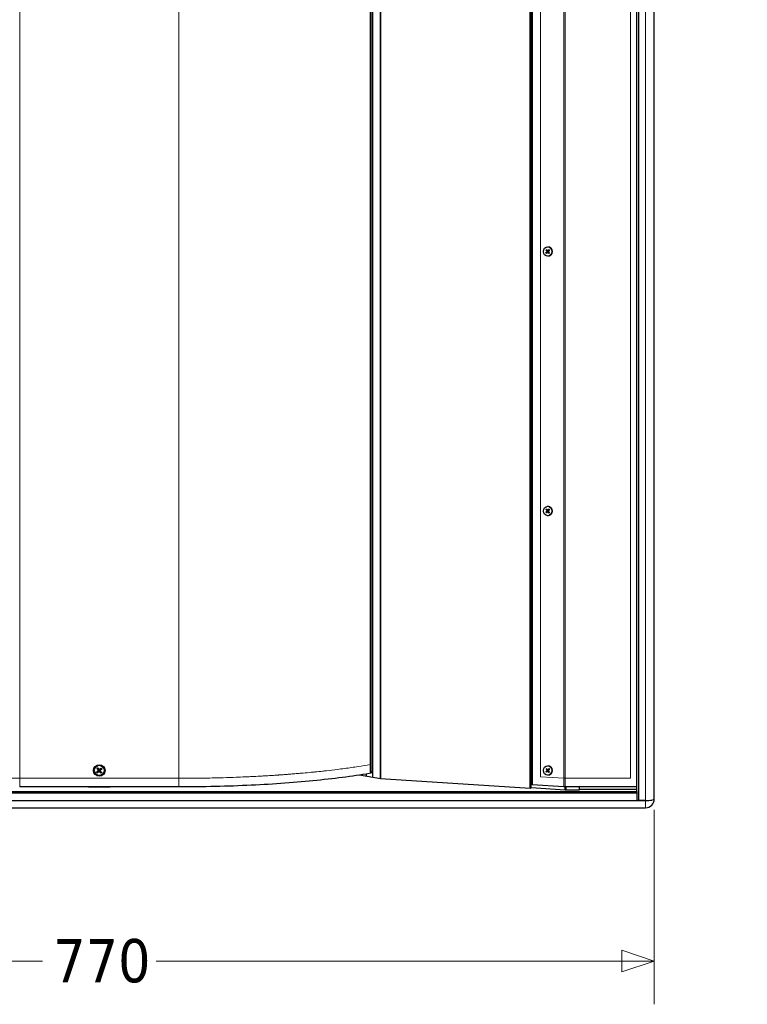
# Model space of a CAD drawing. Header units: millimetres. Extents: x 90 to 4365, y 90 to 3088.
# Tile 23 of 40: x 1615 to 2120, y 1607 to 2291. Entities that reach past the tile are written whole.
import ezdxf

# ---------------------------------------------------------------- set-up
doc = ezdxf.new("R2010")
doc.units = ezdxf.units.MM
doc.header["$LTSCALE"] = 15
doc.layers.add('Quota (ISO)', color=7, linetype='Continuous', lineweight=15, true_color=0x008000)
doc.layers.add('Visibile sottile (ISO)', color=9, linetype='Continuous', lineweight=18, true_color=0x808080)
doc.layers.add('Visibile (ISO)', color=7, linetype='Continuous', lineweight=25)
doc.styles.add('Testo nota (ISO)', font='tahoma.ttf')
doc.dimstyles.new('Default (ISO)', dxfattribs={"dimscale": 15, "dimtxt": 2, "dimasz": 1.5, "dimexe": 2, "dimexo": 0.5, "dimgap": 0.5, "dimtad": 1, "dimtoh": 1, "dimrnd": 1e-08, "dimtxsty": 'Testo nota (ISO)', "dimblk": 'Filled-1', "dimcen": 0.09, "dimdle": 10, "dimclrd": 256, "dimclre": 256, "dimclrt": 256, "dimazin": 2, "dimtfac": 0.75, "dimtmove": 0, "dimatfit": 3, "dimfxl": 0, "dimtolj": 1, "dimtzin": 0, "dimlwd": -1, "dimlwe": -1, "dimarcsym": 0})

# ---------------------------------------------------------------- blocks, each defined once
blk = doc.blocks.new('Filled-1')
at = {"color": 0}
for p, q in [((0, 0), (-1, 0.333)), ((-1, 0.333), (-1, -0.333)), ((-1, 0), (0, 0)), ((-1, -0.333), (0, 0))]:
    blk.add_line(p, q, dxfattribs=at)
at = {"color": 0, "flags": 128}
blk.add_lwpolyline([(-1, -0.333), (0, 0), (-1, 0.333), (-1, -0.333)], dxfattribs=at)
at = {"color": 0}
blk.add_solid([(-1, -0.333), (0, 0), (-1, 0.333), (-1, -0.333)], dxfattribs=at)
blk = doc.blocks.new('*D15')
at = {"layer": 'Defpoints', "color": 0, "transparency": 16777216}
for p in [(2970.22, 2695.52), (3223.24, 2391.64), (271.97, 2219.75), (2970.22, 1743.97)]:
    blk.add_point(p, dxfattribs=at)
at = {"layer": 'Quota (ISO)', "transparency": 16777216}
for p, q in [((2977.6, 2696.82), (3212.87, 2738.31)), ((2977.6, 1742.67), (3212.87, 1701.19))]:
    blk.add_line(p, q, dxfattribs=at)
blk.add_arc((271.97, 2219.75), 2956.27, 350.43608, 9.56392, dxfattribs=at)
at = {"layer": 'Quota (ISO)', "transparency": 16777216, "xscale": 22.5, "yscale": 22.5, "zscale": 22.5}
for p, rotation in [((3183.32, 2733.1), 99.78196200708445), ((3183.32, 1706.4), 260.2180379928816)]:
    blk.add_blockref('Filled-1', p, dxfattribs=dict(at, rotation=rotation))
at = {"layer": 'Quota (ISO)', "transparency": 16777216, "insert": (3204.91, 2173.84), "char_height": 30, "attachment_point": 4, "rotation": 89.69154, "style": 'Testo nota (ISO)'}
blk.add_mtext('\\A1;20°', dxfattribs=at)
blk = doc.blocks.new('*D21')
at = {"layer": 'Defpoints', "color": 0, "transparency": 16777216}
for p in [(1285.19, 1749.9), (2055.19, 1749.9), (2055.19, 1637.49)]:
    blk.add_point(p, dxfattribs=at)
at = {"layer": 'Quota (ISO)', "transparency": 16777216}
for p, q in [((1285.19, 1742.4), (1285.19, 1607.49)), ((2055.19, 1742.4), (2055.19, 1607.49)), ((1307.69, 1637.49), (1630.74, 1637.49)), ((2032.69, 1637.49), (1709.65, 1637.49))]:
    blk.add_line(p, q, dxfattribs=at)
at = {"layer": 'Quota (ISO)', "transparency": 16777216, "xscale": 22.5, "yscale": 22.5, "zscale": 22.5, "rotation": 180}
blk.add_blockref('Filled-1', (1285.19, 1637.49), dxfattribs=at)
at = {"layer": 'Quota (ISO)', "transparency": 16777216, "xscale": 22.5, "yscale": 22.5, "zscale": 22.5}
blk.add_blockref('Filled-1', (2055.19, 1637.49), dxfattribs=at)
at = {"layer": 'Quota (ISO)', "transparency": 16777216, "insert": (1638.24, 1637.49), "char_height": 30, "attachment_point": 4, "style": 'Testo nota (ISO)'}
blk.add_mtext('\\A1;770', dxfattribs=at)

msp = doc.modelspace()

# ---------------------------------------------------------------- linework, layer by layer
at = {"layer": 'Visibile (ISO)'}
for p, q in [((2044.195, 2690.655), (2044.195, 1748.841)), ((2055.195, 1749.898), (2055.195, 2689.597)), ((1969.129, 1757.336), (1969.129, 2682.16)), ((1969.813, 1757.668), (1969.813, 2681.828)), ((1970.538, 2679.787), (1970.538, 1759.709)), ((2043.195, 1755.109), (2043.195, 2684.387)), ((1859.658, 2674.513), (1859.658, 1764.983)), ((1865.195, 2675.489), (1865.195, 1764.007)), ((1865.195, 1764.007), (1865.195, 2675.489)), ((1858.024, 2670.748), (1858.024, 1768.748)), ((1981.326, 2132.998), (1981.374, 2132.998)), ((1980.024, 2128.984), (1980.841, 2129.653)), ((1980.133, 2130.692), (1980.857, 2129.912)), ((1980.439, 2128.479), (1981.172, 2129.249)), ((1980.608, 2131.133), (1981.236, 2130.264)), ((1981.278, 2129.299), (1981.449, 2129.308)), ((1981.326, 2126.498), (1981.374, 2126.498)), ((1981.358, 2130.197), (1981.528, 2130.188)), ((1982.044, 2128.363), (1981.415, 2129.232)), ((1982.213, 2131.017), (1981.48, 2130.247)), ((1982.518, 2128.804), (1981.794, 2129.584)), ((1982.627, 2130.512), (1981.811, 2129.843)), ((1980.024, 1948.984), (1980.841, 1949.653)), ((1980.133, 1950.692), (1980.857, 1949.912)), ((1980.439, 1948.479), (1981.172, 1949.249)), ((1980.608, 1951.133), (1981.236, 1950.264)), ((1981.278, 1949.299), (1981.449, 1949.308)), ((1981.326, 1952.998), (1981.374, 1952.998)), ((1981.358, 1950.197), (1981.528, 1950.188)), ((1982.044, 1948.363), (1981.415, 1949.232)), ((1982.213, 1951.017), (1981.48, 1950.247)), ((1982.518, 1948.804), (1981.794, 1949.584)), ((1982.627, 1950.512), (1981.811, 1949.843)), ((1981.326, 1946.498), (1981.374, 1946.498)), ((1668.664, 1770.992), (1669.138, 1770.612)), ((1669.525, 1770.938), (1669.232, 1771.469)), ((1671.438, 1771.278), (1671.059, 1770.805)), ((1671.384, 1770.418), (1671.916, 1770.711)), ((1980.024, 1768.984), (1980.841, 1769.653)), ((1980.133, 1770.692), (1980.857, 1769.912)), ((1980.608, 1771.133), (1981.236, 1770.264)), ((1981.326, 1772.998), (1981.374, 1772.998)), ((1981.358, 1770.197), (1981.528, 1770.188)), ((1982.213, 1771.017), (1981.48, 1770.247)), ((1982.518, 1768.804), (1981.794, 1769.584)), ((1982.627, 1770.512), (1981.811, 1769.843)), ((1669.005, 1769.078), (1668.474, 1768.785)), ((1668.951, 1768.218), (1669.331, 1768.691)), ((1670.865, 1768.558), (1671.158, 1768.027)), ((1671.725, 1768.504), (1671.252, 1768.884)), ((1865.195, 1764.007), (1850.765, 1766.551)), ((1855.415, 1767.289), (1855.415, 1765.731)), ((1858.024, 1768.748), (1859.304, 1768.748)), ((1859.658, 1768.748), (1859.304, 1768.748)), ((1969.129, 1757.336), (1865.195, 1764.007)), ((1980.439, 1768.479), (1981.172, 1769.249)), ((1981.278, 1769.299), (1981.449, 1769.308)), ((1981.326, 1766.498), (1981.374, 1766.498)), ((1982.044, 1768.363), (1981.415, 1769.232)), ((1725.385, 1758.286), (1615.005, 1758.286)), ((1662.695, 1758.286), (1662.695, 1758.038)), ((1677.695, 1758.038), (1662.695, 1758.038)), ((1677.695, 1758.038), (1677.695, 1758.286)), ((1969.813, 1757.668), (1969.129, 1757.336)), ((1993.305, 1756.16), (1969.813, 1757.668)), ((1992.455, 1758.302), (1970.538, 1759.709)), ((1993.305, 1756.16), (1993.305, 1758.287)), ((2003.195, 1756.16), (1993.305, 1756.16)), ((2043.195, 1758.286), (1993.481, 1758.286)), ((1994.195, 1756.16), (1994.195, 1758.286)), ((1994.195, 1756.16), (1994.195, 1758.286)), ((2003.195, 1758.286), (2003.195, 1756.344)), ((2043.195, 1756.432), (2003.195, 1756.432)), ((2003.195, 1756.344), (2003.195, 1756.16)), ((1297.195, 1755.107), (2043.195, 1755.107)), ((2043.195, 1753.933), (1297.195, 1753.933)), ((2043.195, 1755.107), (2043.195, 1755.109)), ((2043.195, 1755.107), (2043.195, 1753.933)), ((2043.195, 1753.933), (2043.195, 1748.841)), ((2044.195, 1748.841), (2043.195, 1749.017)), ((2055.195, 1749.882), (2055.195, 1749.898)), ((1291.195, 1743.882), (2049.195, 1743.882)), ((1297.195, 1748.841), (2043.195, 1748.841)), ((2043.195, 1748.841), (2049.195, 1748.841)), ((2049.195, 1748.841), (2044.195, 1748.841))]:
    msp.add_line(p, q, dxfattribs=at)
msp.add_circle((1670.195, 1769.748), 4, dxfattribs=at)
for centre, radius, start, end in [((1670.195, 1769.748), 1.365, 119.394552, 140.735582), ((1670.195, 1769.748), 1.365, 29.394552, 50.735582), ((1670.195, 1769.748), 1.365, 209.394552, 230.735582), ((1670.195, 1769.748), 1.365, 299.394552, 320.735582), ((2049.195, 1749.882), 6, 270, 0)]:
    msp.add_arc(centre, radius, start, end, dxfattribs=at)
for centre in [(1981.326, 2129.748), (1981.326, 1949.748), (1981.326, 1769.748)]:
    msp.add_ellipse(centre, major_axis=(0, 3.25), ratio=0.9396926, dxfattribs=at)
for centre, major_axis, ratio, start_param, end_param in [((1981.374, 2129.748), (0, 3.25), 0.9396926, 3.1415927, 6.2831853), ((1980.741, 2129.79), (0, 0.174), 0.9396926, 3.7977836, 5.4916388), ((1981.286, 2129.126), (0, 0.174), 0.9396926, 5.3685799, 7.0624352), ((1981.365, 2130.37), (0, -0.174), 0.9396926, 5.3685799, 7.0624352), ((1981.91, 2129.706), (0, -0.174), 0.9396926, 3.7977836, 5.4916388), ((1980.741, 1949.79), (0, 0.174), 0.9396926, 3.7977836, 5.4916388), ((1981.286, 1949.126), (0, 0.174), 0.9396926, 5.3685799, 7.0624352), ((1981.365, 1950.37), (0, -0.174), 0.9396926, 5.3685799, 7.0624352), ((1981.374, 1949.748), (0, 3.25), 0.9396926, 3.1415927, 6.2831853), ((1981.91, 1949.706), (0, -0.174), 0.9396926, 3.7977836, 5.4916388), ((1670.317, 1769.597), (-5.052, -4.086), 0.0871557, 4.8162143, 5.0495397), ((1670.341, 1769.875), (4.276, -4.891), 0.0871557, 4.3752382, 4.6085636), ((1670.044, 1769.626), (-4.086, 5.052), 0.0871557, 4.8162143, 5.0495397), ((1670.322, 1769.602), (-4.891, -4.276), 0.0871557, 4.3752382, 4.6085636), ((1670.049, 1769.62), (-4.276, 4.891), 0.0871557, 4.3752382, 4.6085636), ((1670.073, 1769.899), (5.052, 4.086), 0.0871557, 4.8162143, 5.0495397), ((1980.741, 1769.79), (0, 0.174), 0.9396926, 3.7977836, 5.4916388), ((1981.365, 1770.37), (0, -0.174), 0.9396926, 5.3685799, 7.0624352), ((1981.374, 1769.748), (0, 3.25), 0.9396926, 3.1415927, 6.2831853), ((1981.91, 1769.706), (0, -0.174), 0.9396926, 3.7977836, 5.4916388), ((1670.067, 1769.894), (4.891, 4.276), 0.0871557, 4.3752382, 4.6085636), ((1670.345, 1769.87), (4.086, -5.052), 0.0871557, 4.8162143, 5.0495397), ((1981.286, 1769.126), (0, 0.174), 0.9396926, 5.3685799, 7.0624352), ((2049.195, 1749.898), (-6, 0), 0.176327, 1.5707963, 3.1415927), ((2049.195, 1749.882), (6, 0), 0.1736482, 4.712389, 6.2831853)]:
    msp.add_ellipse(centre, major_axis=major_axis, ratio=ratio, start_param=start_param, end_param=end_param, dxfattribs=at)
for points, knots in [([(1980.024, 2128.984), (1980.037, 2128.994), (1980.053, 2129.006), (1980.08, 2129.024), (1980.096, 2129.034), (1980.119, 2129.047), (1980.13, 2129.052), (1980.139, 2129.056)], [0.019671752, 0.019671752, 0.019671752, 0.019671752, 0.024635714, 0.024635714, 0.029566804, 0.029566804, 0.033541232, 0.033541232, 0.033541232, 0.033541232]), ([(1980.238, 2130.608), (1980.229, 2130.612), (1980.219, 2130.619), (1980.198, 2130.633), (1980.183, 2130.645), (1980.158, 2130.666), (1980.144, 2130.68), (1980.133, 2130.692)], [0.045109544, 0.045109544, 0.045109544, 0.045109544, 0.049083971, 0.049083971, 0.054015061, 0.054015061, 0.058979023, 0.058979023, 0.058979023, 0.058979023]), ([(1982.044, 2128.363), (1982.034, 2128.376), (1982.025, 2128.392), (1982.012, 2128.416), (1982.006, 2128.429), (1982.001, 2128.446), (1982.001, 2128.453), (1982.001, 2128.459)], [0.019671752, 0.019671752, 0.019671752, 0.019671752, 0.024635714, 0.024635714, 0.029566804, 0.029566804, 0.033541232, 0.033541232, 0.033541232, 0.033541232]), ([(1982.159, 2130.932), (1982.159, 2130.937), (1982.16, 2130.943), (1982.167, 2130.958), (1982.174, 2130.97), (1982.19, 2130.992), (1982.202, 2131.005), (1982.213, 2131.017)], [0.045109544, 0.045109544, 0.045109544, 0.045109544, 0.049083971, 0.049083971, 0.054015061, 0.054015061, 0.058979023, 0.058979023, 0.058979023, 0.058979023]), ([(1980.024, 1948.984), (1980.037, 1948.994), (1980.053, 1949.006), (1980.08, 1949.024), (1980.096, 1949.034), (1980.119, 1949.047), (1980.13, 1949.052), (1980.139, 1949.056)], [0.019671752, 0.019671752, 0.019671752, 0.019671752, 0.024635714, 0.024635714, 0.029566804, 0.029566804, 0.033541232, 0.033541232, 0.033541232, 0.033541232]), ([(1980.238, 1950.608), (1980.229, 1950.612), (1980.219, 1950.619), (1980.198, 1950.633), (1980.183, 1950.645), (1980.158, 1950.666), (1980.144, 1950.68), (1980.133, 1950.692)], [0.045109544, 0.045109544, 0.045109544, 0.045109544, 0.049083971, 0.049083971, 0.054015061, 0.054015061, 0.058979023, 0.058979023, 0.058979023, 0.058979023]), ([(1982.044, 1948.363), (1982.034, 1948.376), (1982.025, 1948.392), (1982.012, 1948.416), (1982.006, 1948.429), (1982.001, 1948.446), (1982.001, 1948.453), (1982.001, 1948.459)], [0.019671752, 0.019671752, 0.019671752, 0.019671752, 0.024635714, 0.024635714, 0.029566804, 0.029566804, 0.033541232, 0.033541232, 0.033541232, 0.033541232]), ([(1982.159, 1950.932), (1982.159, 1950.937), (1982.16, 1950.943), (1982.167, 1950.958), (1982.174, 1950.97), (1982.19, 1950.992), (1982.202, 1951.005), (1982.213, 1951.017)], [0.045109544, 0.045109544, 0.045109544, 0.045109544, 0.049083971, 0.049083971, 0.054015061, 0.054015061, 0.058979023, 0.058979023, 0.058979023, 0.058979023]), ([(1668.664, 1770.992), (1668.658, 1770.997), (1668.65, 1771.004), (1668.631, 1771.022), (1668.616, 1771.037), (1668.59, 1771.065), (1668.574, 1771.083), (1668.548, 1771.112), (1668.535, 1771.128), (1668.524, 1771.142)], [0.056834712, 0.056834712, 0.056834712, 0.056834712, 0.061827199, 0.061827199, 0.067997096, 0.067997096, 0.074241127, 0.074241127, 0.079631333, 0.079631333, 0.079631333, 0.079631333]), ([(1669.108, 1771.633), (1669.12, 1771.62), (1669.133, 1771.604), (1669.157, 1771.574), (1669.172, 1771.554), (1669.195, 1771.524), (1669.207, 1771.507), (1669.222, 1771.485), (1669.228, 1771.476), (1669.232, 1771.469)], [0.019494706, 0.019494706, 0.019494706, 0.019494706, 0.024884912, 0.024884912, 0.031128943, 0.031128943, 0.037298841, 0.037298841, 0.042291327, 0.042291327, 0.042291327, 0.042291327]), ([(1669.473, 1770.012), (1669.496, 1769.985), (1669.515, 1769.953), (1669.538, 1769.882), (1669.543, 1769.845), (1669.538, 1769.775), (1669.529, 1769.738), (1669.496, 1769.672), (1669.473, 1769.642), (1669.444, 1769.616), (1669.442, 1769.614), (1669.439, 1769.612)], [0, 0, 0, 0, 0.010484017, 0.010484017, 0.020968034, 0.020968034, 0.031445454, 0.031445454, 0.041922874, 0.041922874, 0.042989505, 0.042989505, 0.042989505, 0.042989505]), ([(1669.604, 1770.126), (1669.638, 1770.09), (1669.666, 1770.048), (1669.7, 1769.974), (1669.712, 1769.939), (1669.726, 1769.864), (1669.728, 1769.825), (1669.721, 1769.752), (1669.713, 1769.714), (1669.687, 1769.643), (1669.669, 1769.61), (1669.623, 1769.543), (1669.587, 1769.506), (1669.548, 1769.477)], [0.19663868, 0.19663868, 0.19663868, 0.19663868, 0.212003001, 0.212003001, 0.222939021, 0.222939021, 0.23387504, 0.23387504, 0.24481106, 0.24481106, 0.255747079, 0.255747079, 0.2711114, 0.2711114, 0.2711114, 0.2711114]), ([(1670.573, 1770.339), (1670.537, 1770.305), (1670.495, 1770.276), (1670.421, 1770.242), (1670.385, 1770.23), (1670.311, 1770.217), (1670.272, 1770.215), (1670.199, 1770.221), (1670.161, 1770.23), (1670.089, 1770.256), (1670.056, 1770.274), (1669.99, 1770.32), (1669.953, 1770.355), (1669.924, 1770.395)], [0.19663868, 0.19663868, 0.19663868, 0.19663868, 0.212003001, 0.212003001, 0.222939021, 0.222939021, 0.23387504, 0.23387504, 0.24481106, 0.24481106, 0.255747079, 0.255747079, 0.2711114, 0.2711114, 0.2711114, 0.2711114]), ([(1670.458, 1770.469), (1670.432, 1770.447), (1670.399, 1770.428), (1670.329, 1770.404), (1670.291, 1770.4), (1670.222, 1770.405), (1670.185, 1770.414), (1670.118, 1770.447), (1670.089, 1770.47), (1670.063, 1770.498), (1670.061, 1770.501), (1670.059, 1770.504)], [0, 0, 0, 0, 0.010484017, 0.010484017, 0.020968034, 0.020968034, 0.031445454, 0.031445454, 0.041922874, 0.041922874, 0.042989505, 0.042989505, 0.042989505, 0.042989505]), ([(1670.786, 1769.37), (1670.752, 1769.406), (1670.723, 1769.448), (1670.689, 1769.522), (1670.677, 1769.557), (1670.664, 1769.632), (1670.662, 1769.671), (1670.668, 1769.744), (1670.676, 1769.782), (1670.703, 1769.853), (1670.721, 1769.886), (1670.767, 1769.953), (1670.802, 1769.99), (1670.842, 1770.019)], [0.19663868, 0.19663868, 0.19663868, 0.19663868, 0.212003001, 0.212003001, 0.222939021, 0.222939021, 0.23387504, 0.23387504, 0.24481106, 0.24481106, 0.255747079, 0.255747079, 0.2711114, 0.2711114, 0.2711114, 0.2711114]), ([(1670.916, 1769.484), (1670.893, 1769.511), (1670.874, 1769.543), (1670.851, 1769.614), (1670.847, 1769.651), (1670.851, 1769.721), (1670.861, 1769.758), (1670.893, 1769.824), (1670.917, 1769.854), (1670.945, 1769.88), (1670.948, 1769.882), (1670.951, 1769.884)], [0, 0, 0, 0, 0.010484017, 0.010484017, 0.020968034, 0.020968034, 0.031445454, 0.031445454, 0.041922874, 0.041922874, 0.042989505, 0.042989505, 0.042989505, 0.042989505]), ([(1671.438, 1771.278), (1671.443, 1771.284), (1671.451, 1771.293), (1671.469, 1771.312), (1671.484, 1771.326), (1671.512, 1771.352), (1671.53, 1771.369), (1671.559, 1771.394), (1671.575, 1771.408), (1671.588, 1771.419)], [0.056834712, 0.056834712, 0.056834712, 0.056834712, 0.061827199, 0.061827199, 0.067997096, 0.067997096, 0.074241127, 0.074241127, 0.079631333, 0.079631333, 0.079631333, 0.079631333]), ([(1672.08, 1770.835), (1672.067, 1770.823), (1672.051, 1770.81), (1672.02, 1770.785), (1672.001, 1770.77), (1671.971, 1770.747), (1671.954, 1770.735), (1671.932, 1770.721), (1671.922, 1770.715), (1671.916, 1770.711)], [0.019494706, 0.019494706, 0.019494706, 0.019494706, 0.024884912, 0.024884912, 0.031128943, 0.031128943, 0.037298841, 0.037298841, 0.042291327, 0.042291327, 0.042291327, 0.042291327]), ([(1980.238, 1770.608), (1980.229, 1770.612), (1980.219, 1770.619), (1980.198, 1770.633), (1980.183, 1770.645), (1980.158, 1770.666), (1980.144, 1770.68), (1980.133, 1770.692)], [0.045109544, 0.045109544, 0.045109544, 0.045109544, 0.049083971, 0.049083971, 0.054015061, 0.054015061, 0.058979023, 0.058979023, 0.058979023, 0.058979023]), ([(1982.159, 1770.932), (1982.159, 1770.937), (1982.16, 1770.943), (1982.167, 1770.958), (1982.174, 1770.97), (1982.19, 1770.992), (1982.202, 1771.005), (1982.213, 1771.017)], [0.045109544, 0.045109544, 0.045109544, 0.045109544, 0.049083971, 0.049083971, 0.054015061, 0.054015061, 0.058979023, 0.058979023, 0.058979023, 0.058979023]), ([(1668.309, 1768.661), (1668.323, 1768.673), (1668.339, 1768.686), (1668.369, 1768.71), (1668.388, 1768.726), (1668.419, 1768.749), (1668.436, 1768.76), (1668.457, 1768.775), (1668.467, 1768.781), (1668.474, 1768.785)], [0.019494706, 0.019494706, 0.019494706, 0.019494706, 0.024884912, 0.024884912, 0.031128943, 0.031128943, 0.037298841, 0.037298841, 0.042291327, 0.042291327, 0.042291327, 0.042291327]), ([(1668.951, 1768.218), (1668.946, 1768.212), (1668.939, 1768.203), (1668.92, 1768.184), (1668.906, 1768.17), (1668.878, 1768.143), (1668.86, 1768.127), (1668.83, 1768.102), (1668.815, 1768.088), (1668.801, 1768.077)], [0.056834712, 0.056834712, 0.056834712, 0.056834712, 0.061827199, 0.061827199, 0.067997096, 0.067997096, 0.074241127, 0.074241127, 0.079631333, 0.079631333, 0.079631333, 0.079631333]), ([(1669.817, 1769.157), (1669.852, 1769.191), (1669.895, 1769.22), (1669.968, 1769.254), (1670.004, 1769.265), (1670.079, 1769.279), (1670.118, 1769.281), (1670.19, 1769.275), (1670.229, 1769.266), (1670.3, 1769.24), (1670.333, 1769.222), (1670.4, 1769.176), (1670.436, 1769.141), (1670.466, 1769.101)], [0.19663868, 0.19663868, 0.19663868, 0.19663868, 0.212003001, 0.212003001, 0.222939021, 0.222939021, 0.23387504, 0.23387504, 0.24481106, 0.24481106, 0.255747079, 0.255747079, 0.2711114, 0.2711114, 0.2711114, 0.2711114]), ([(1669.931, 1769.027), (1669.957, 1769.049), (1669.99, 1769.068), (1670.06, 1769.092), (1670.098, 1769.096), (1670.168, 1769.091), (1670.204, 1769.082), (1670.271, 1769.049), (1670.301, 1769.026), (1670.326, 1768.998), (1670.329, 1768.995), (1670.331, 1768.992)], [0, 0, 0, 0, 0.010484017, 0.010484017, 0.020968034, 0.020968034, 0.031445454, 0.031445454, 0.041922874, 0.041922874, 0.042989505, 0.042989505, 0.042989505, 0.042989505]), ([(1671.281, 1767.863), (1671.27, 1767.876), (1671.257, 1767.892), (1671.232, 1767.922), (1671.217, 1767.941), (1671.194, 1767.972), (1671.182, 1767.989), (1671.167, 1768.011), (1671.161, 1768.02), (1671.158, 1768.027)], [0.019494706, 0.019494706, 0.019494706, 0.019494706, 0.024884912, 0.024884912, 0.031128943, 0.031128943, 0.037298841, 0.037298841, 0.042291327, 0.042291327, 0.042291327, 0.042291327]), ([(1671.725, 1768.504), (1671.731, 1768.499), (1671.74, 1768.492), (1671.759, 1768.474), (1671.773, 1768.459), (1671.799, 1768.431), (1671.816, 1768.413), (1671.841, 1768.384), (1671.855, 1768.368), (1671.866, 1768.354)], [0.056834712, 0.056834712, 0.056834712, 0.056834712, 0.061827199, 0.061827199, 0.067997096, 0.067997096, 0.074241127, 0.074241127, 0.079631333, 0.079631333, 0.079631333, 0.079631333]), ([(1859.658, 1768.008), (1848.125, 1765.993), (1835.164, 1764.247), (1821.099, 1762.812), (1806.904, 1761.364), (1791.521, 1760.232), (1775.637, 1759.47), (1759.309, 1758.687), (1742.41, 1758.286), (1725.385, 1758.286)], [0.010945, 0.010945, 0.010945, 0.010945, 4.9170781, 4.9170781, 4.9170781, 9.8681929, 9.8681929, 9.8681929, 14.9574387, 14.9574387, 14.9574387, 14.9574387]), ([(1980.024, 1768.984), (1980.037, 1768.994), (1980.053, 1769.006), (1980.08, 1769.024), (1980.096, 1769.034), (1980.119, 1769.047), (1980.13, 1769.052), (1980.139, 1769.056)], [0.019671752, 0.019671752, 0.019671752, 0.019671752, 0.024635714, 0.024635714, 0.029566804, 0.029566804, 0.033541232, 0.033541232, 0.033541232, 0.033541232]), ([(1982.044, 1768.363), (1982.034, 1768.376), (1982.025, 1768.392), (1982.012, 1768.416), (1982.006, 1768.429), (1982.001, 1768.446), (1982.001, 1768.453), (1982.001, 1768.459)], [0.019671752, 0.019671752, 0.019671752, 0.019671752, 0.024635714, 0.024635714, 0.029566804, 0.029566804, 0.033541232, 0.033541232, 0.033541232, 0.033541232])]:
    msp.add_open_spline(points, degree=3, knots=knots, dxfattribs=at)
for points, weights in [([(1980.449, 2129.181), (1980.307, 2129.123), (1980.139, 2129.056)], [1.01272392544, 1.01090375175, 1.00269803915]), ([(1980.238, 2130.608), (1980.396, 2130.528), (1980.531, 2130.46)], [1.00269803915, 1.01090375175, 1.01272392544]), ([(1982.03, 2128.633), (1982.017, 2128.553), (1982.001, 2128.459)], [1.01272392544, 1.01090375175, 1.00269803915]), ([(1982.159, 2130.932), (1982.163, 2130.848), (1982.166, 2130.776)], [1.00269803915, 1.01090375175, 1.01272392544]), ([(1980.449, 1949.181), (1980.307, 1949.123), (1980.139, 1949.056)], [1.01272392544, 1.01090375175, 1.00269803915]), ([(1980.238, 1950.608), (1980.396, 1950.528), (1980.531, 1950.46)], [1.00269803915, 1.01090375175, 1.01272392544]), ([(1982.03, 1948.633), (1982.017, 1948.553), (1982.001, 1948.459)], [1.01272392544, 1.01090375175, 1.00269803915]), ([(1982.159, 1950.932), (1982.163, 1950.848), (1982.166, 1950.776)], [1.00269803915, 1.01090375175, 1.01272392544]), ([(1669.548, 1769.477), (1669.364, 1769.342), (1669.005, 1769.078)], [1.77428976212, 1.41024697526, 1]), ([(1669.138, 1770.612), (1669.446, 1770.29), (1669.604, 1770.126)], [1, 1.41024697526, 1.77428976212]), ([(1669.924, 1770.395), (1669.789, 1770.578), (1669.525, 1770.938)], [1.77428976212, 1.41024697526, 1]), ([(1671.059, 1770.805), (1670.737, 1770.496), (1670.573, 1770.339)], [1, 1.41024697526, 1.77428976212]), ([(1671.252, 1768.884), (1670.943, 1769.206), (1670.786, 1769.37)], [1, 1.41024697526, 1.77428976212]), ([(1670.842, 1770.019), (1671.025, 1770.154), (1671.384, 1770.418)], [1.77428976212, 1.41024697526, 1]), ([(1980.238, 1770.608), (1980.396, 1770.528), (1980.531, 1770.46)], [1.00269803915, 1.01090375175, 1.01272392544]), ([(1982.159, 1770.932), (1982.163, 1770.848), (1982.166, 1770.776)], [1.00269803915, 1.01090375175, 1.01272392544]), ([(1669.331, 1768.691), (1669.652, 1769), (1669.817, 1769.157)], [1, 1.41024697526, 1.77428976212]), ([(1670.466, 1769.101), (1670.601, 1768.918), (1670.865, 1768.558)], [1.77428976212, 1.41024697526, 1]), ([(1980.449, 1769.181), (1980.307, 1769.123), (1980.139, 1769.056)], [1.01272392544, 1.01090375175, 1.00269803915]), ([(1982.03, 1768.633), (1982.017, 1768.553), (1982.001, 1768.459)], [1.01272392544, 1.01090375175, 1.00269803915])]:
    msp.add_rational_spline(points, weights, degree=2, dxfattribs=at)
msp.add_open_spline([(1993.481, 1758.286), (1993.132, 1758.286), (1992.783, 1758.292), (1992.455, 1758.302)], degree=3, dxfattribs=at)
at = {"layer": 'Visibile sottile (ISO)'}
for p, q in [((2049.195, 1748.841), (2049.195, 2690.655)), ((1615.005, 2675.21), (1615.005, 1764.286)), ((1725.385, 2675.21), (1725.385, 1764.286)), ((1976.176, 1765.358), (1976.176, 2674.138)), ((1992.455, 2675.183), (1992.455, 1764.313)), ((1993.481, 2675.21), (1993.481, 1764.286)), ((2038.695, 2675.21), (2038.695, 1764.286)), ((1859.304, 1768.748), (1859.304, 2670.748)), ((1980.841, 2129.653), (1981.017, 2129.646)), ((1980.857, 2129.912), (1981.034, 2129.918)), ((1981.415, 2129.232), (1981.593, 2129.237)), ((1981.48, 2130.247), (1981.657, 2130.24)), ((1980.841, 1949.653), (1981.017, 1949.646)), ((1980.857, 1949.912), (1981.034, 1949.918)), ((1981.415, 1949.232), (1981.593, 1949.237)), ((1981.48, 1950.247), (1981.657, 1950.24)), ((1669.439, 1769.612), (1669.548, 1769.477)), ((1669.473, 1770.012), (1669.604, 1770.126)), ((1670.059, 1770.504), (1669.924, 1770.395)), ((1670.458, 1770.469), (1670.573, 1770.339)), ((1670.916, 1769.484), (1670.786, 1769.37)), ((1670.951, 1769.884), (1670.842, 1770.019)), ((1980.841, 1769.653), (1981.017, 1769.646)), ((1980.857, 1769.912), (1981.034, 1769.918)), ((1981.48, 1770.247), (1981.657, 1770.24)), ((1615.005, 1764.286), (1615.005, 1758.286)), ((1615.005, 1764.286), (1725.385, 1764.286)), ((1669.931, 1769.027), (1669.817, 1769.157)), ((1670.331, 1768.992), (1670.466, 1769.101)), ((1725.385, 1764.286), (1725.385, 1758.286)), ((1992.455, 1764.313), (1976.176, 1765.358)), ((1981.415, 1769.232), (1981.593, 1769.237)), ((1992.455, 1764.313), (1992.455, 1758.302)), ((2038.695, 1764.286), (1993.481, 1764.286)), ((1993.481, 1764.286), (1993.481, 1758.286)), ((2049.195, 1743.882), (2049.195, 1748.841))]:
    msp.add_line(p, q, dxfattribs=at)
for radius in [3.961, 3.327]:
    msp.add_circle((1670.195, 1769.748), radius, dxfattribs=at)
for radius, start, end in [(2.176, 119.959175, 140.170959), (1.972, 119.230209, 140.899925), (1.972, 29.230209, 50.899925), (2.176, 29.959175, 50.170959), (2.176, 209.959175, 230.170959), (1.972, 209.230209, 230.899925), (1.972, 299.230209, 320.899925), (2.176, 299.959175, 320.170959)]:
    msp.add_arc((1670.195, 1769.748), radius, start, end, dxfattribs=at)
for centre, major_axis, start_param, end_param in [((1981.326, 2129.748), (0, -1.582), 5.2166387, 5.64358), ((1981.326, 2129.748), (0, -1.582), 3.6458424, 4.0727837), ((1981.351, 2129.748), (0, 1.464), 2.0635585, 2.5014221), ((1981.351, 2129.748), (0, 1.464), 0.5064622, 0.9426787), ((1981.351, 2129.748), (0, -1.464), 0.4927621, 0.9304659), ((1981.326, 2129.748), (0, 1.582), 3.6458424, 4.0727837), ((1981.351, 2129.748), (0, -1.464), 2.0739075, 2.513475), ((1981.326, 2129.748), (0, 1.582), 5.2166387, 5.64358), ((1981.326, 1949.748), (0, -1.582), 5.2166387, 5.64358), ((1981.326, 1949.748), (0, -1.582), 3.6458424, 4.0727837), ((1981.351, 1949.748), (0, 1.464), 2.0635585, 2.5014221), ((1981.351, 1949.748), (0, 1.464), 0.5064622, 0.9426787), ((1981.351, 1949.748), (0, -1.464), 0.4927621, 0.9304659), ((1981.326, 1949.748), (0, 1.582), 3.6458424, 4.0727837), ((1981.351, 1949.748), (0, -1.464), 2.0739075, 2.513475), ((1981.326, 1949.748), (0, 1.582), 5.2166387, 5.64358), ((1981.326, 1769.748), (0, -1.582), 3.6458424, 4.0727837), ((1981.351, 1769.748), (0, 1.464), 0.5064622, 0.9426787), ((1981.351, 1769.748), (0, -1.464), 2.0739075, 2.513475), ((1981.326, 1769.748), (0, 1.582), 5.2166387, 5.64358), ((1981.326, 1769.748), (0, -1.582), 5.2166387, 5.64358), ((1981.351, 1769.748), (0, 1.464), 2.0635585, 2.5014221), ((1981.351, 1769.748), (0, -1.464), 0.4927621, 0.9304659), ((1981.326, 1769.748), (0, 1.582), 3.6458424, 4.0727837)]:
    msp.add_ellipse(centre, major_axis=major_axis, ratio=0.9396926, start_param=start_param, end_param=end_param, dxfattribs=at)
for points, knots in [([(1482.366, 1773.771), (1485.003, 1773.319), (1487.712, 1772.882), (1490.49, 1772.458), (1493.591, 1771.986), (1496.777, 1771.531), (1500.044, 1771.095), (1501.677, 1770.877), (1503.33, 1770.663), (1505.002, 1770.455), (1507.51, 1770.142), (1510.062, 1769.839), (1512.655, 1769.548), (1513.519, 1769.451), (1514.388, 1769.355), (1515.261, 1769.26), (1517.008, 1769.071), (1518.772, 1768.887), (1520.554, 1768.707), (1521.445, 1768.617), (1522.34, 1768.529), (1523.24, 1768.442), (1525.039, 1768.267), (1526.855, 1768.098), (1528.687, 1767.934), (1529.603, 1767.851), (1530.524, 1767.771), (1531.448, 1767.691), (1532.834, 1767.572), (1534.229, 1767.455), (1535.634, 1767.342), (1536.102, 1767.304), (1536.57, 1767.266), (1537.04, 1767.229), (1537.745, 1767.173), (1538.452, 1767.118), (1539.162, 1767.064), (1539.398, 1767.046), (1539.635, 1767.028), (1539.871, 1767.01), (1540.345, 1766.974), (1540.82, 1766.939), (1541.295, 1766.903), (1541.533, 1766.886), (1541.771, 1766.868), (1542.009, 1766.851), (1542.486, 1766.816), (1542.963, 1766.782), (1543.441, 1766.747), (1543.681, 1766.73), (1543.92, 1766.713), (1544.159, 1766.696), (1544.638, 1766.662), (1545.117, 1766.629), (1545.598, 1766.596), (1545.838, 1766.579), (1546.078, 1766.563), (1546.318, 1766.546), (1547.04, 1766.497), (1547.763, 1766.449), (1548.487, 1766.401), (1548.97, 1766.37), (1549.453, 1766.338), (1549.937, 1766.307), (1551.39, 1766.214), (1552.848, 1766.124), (1554.312, 1766.037), (1555.288, 1765.979), (1556.266, 1765.923), (1557.247, 1765.868), (1559.208, 1765.758), (1561.179, 1765.653), (1563.158, 1765.555), (1564.148, 1765.505), (1565.14, 1765.457), (1566.133, 1765.411), (1568.121, 1765.318), (1570.117, 1765.23), (1572.12, 1765.149), (1573.122, 1765.108), (1574.125, 1765.069), (1575.13, 1765.031), (1578.146, 1764.917), (1581.177, 1764.816), (1584.222, 1764.728), (1586.251, 1764.669), (1588.287, 1764.617), (1590.327, 1764.569), (1594.408, 1764.475), (1598.509, 1764.405), (1602.624, 1764.357), (1606.739, 1764.31), (1610.868, 1764.286), (1615.005, 1764.286)], [0.1294869, 0.1294869, 0.1294869, 0.1294869, 1.2382126, 1.2382126, 1.2382126, 2.4760408, 2.4760408, 2.4760408, 3.0948222, 3.0948222, 3.0948222, 4.022842, 4.022842, 4.022842, 4.3321438, 4.3321438, 4.3321438, 4.9506942, 4.9506942, 4.9506942, 5.2599441, 5.2599441, 5.2599441, 5.8783967, 5.8783967, 5.8783967, 6.1876008, 6.1876008, 6.1876008, 6.6513811, 6.6513811, 6.6513811, 6.8059679, 6.8059679, 6.8059679, 7.0378425, 7.0378425, 7.0378425, 7.1151324, 7.1151324, 7.1151324, 7.2697096, 7.2697096, 7.2697096, 7.3469964, 7.3469964, 7.3469964, 7.5015725, 7.5015725, 7.5015725, 7.5788547, 7.5788547, 7.5788547, 7.7334218, 7.7334218, 7.7334218, 7.8107055, 7.8107055, 7.8107055, 8.0425566, 8.0425566, 8.0425566, 8.1971235, 8.1971235, 8.1971235, 8.6608221, 8.6608221, 8.6608221, 8.9699523, 8.9699523, 8.9699523, 9.5882071, 9.5882071, 9.5882071, 9.8973312, 9.8973312, 9.8973312, 10.5155725, 10.5155725, 10.5155725, 10.8246892, 10.8246892, 10.8246892, 11.7520223, 11.7520223, 11.7520223, 12.3702285, 12.3702285, 12.3702285, 13.6065985, 13.6065985, 13.6065985, 14.8429054, 14.8429054, 14.8429054, 14.8429054]), ([(1725.385, 1764.286), (1729.521, 1764.286), (1733.65, 1764.31), (1737.765, 1764.357), (1741.88, 1764.405), (1745.981, 1764.475), (1750.062, 1764.569), (1752.103, 1764.617), (1754.138, 1764.669), (1756.168, 1764.728), (1759.212, 1764.816), (1762.244, 1764.917), (1765.259, 1765.031), (1766.264, 1765.069), (1767.268, 1765.108), (1768.269, 1765.149), (1770.273, 1765.23), (1772.268, 1765.318), (1774.256, 1765.411), (1775.25, 1765.457), (1776.242, 1765.505), (1777.231, 1765.555), (1779.21, 1765.653), (1781.181, 1765.758), (1783.142, 1765.868), (1784.123, 1765.923), (1785.101, 1765.979), (1786.077, 1766.037), (1787.541, 1766.124), (1788.999, 1766.214), (1790.452, 1766.307), (1790.936, 1766.338), (1791.42, 1766.37), (1791.903, 1766.401), (1792.627, 1766.449), (1793.35, 1766.497), (1794.071, 1766.546), (1794.311, 1766.563), (1794.552, 1766.579), (1794.792, 1766.596), (1795.272, 1766.629), (1795.751, 1766.662), (1796.23, 1766.696), (1796.47, 1766.713), (1796.709, 1766.73), (1796.948, 1766.747), (1797.426, 1766.782), (1797.904, 1766.816), (1798.38, 1766.851), (1798.618, 1766.868), (1798.856, 1766.886), (1799.094, 1766.903), (1799.57, 1766.939), (1800.044, 1766.974), (1800.518, 1767.01), (1800.755, 1767.028), (1800.991, 1767.046), (1801.228, 1767.064), (1801.937, 1767.118), (1802.644, 1767.173), (1803.349, 1767.229), (1803.819, 1767.266), (1804.288, 1767.304), (1804.756, 1767.342), (1806.16, 1767.455), (1807.555, 1767.572), (1808.942, 1767.691), (1809.866, 1767.771), (1810.786, 1767.851), (1811.702, 1767.934), (1813.534, 1768.098), (1815.35, 1768.267), (1817.149, 1768.442), (1818.049, 1768.529), (1818.944, 1768.617), (1819.835, 1768.707), (1821.617, 1768.887), (1823.382, 1769.071), (1825.128, 1769.26), (1826.001, 1769.355), (1826.87, 1769.451), (1827.735, 1769.548), (1830.328, 1769.839), (1832.879, 1770.142), (1835.387, 1770.455), (1837.06, 1770.663), (1838.713, 1770.877), (1840.345, 1771.095), (1843.612, 1771.531), (1846.799, 1771.986), (1849.9, 1772.458), (1852.677, 1772.882), (1855.387, 1773.319), (1858.024, 1773.771)], [0, 0, 0, 0, 1.2354522, 1.2354522, 1.2354522, 2.4709675, 2.4709675, 2.4709675, 3.0887464, 3.0887464, 3.0887464, 4.0154384, 4.0154384, 4.0154384, 4.3243415, 4.3243415, 4.3243415, 4.9421553, 4.9421553, 4.9421553, 5.2510658, 5.2510658, 5.2510658, 5.8688932, 5.8688932, 5.8688932, 6.1778097, 6.1778097, 6.1778097, 6.6411878, 6.6411878, 6.6411878, 6.7956478, 6.7956478, 6.7956478, 7.0273386, 7.0273386, 7.0273386, 7.1045689, 7.1045689, 7.1045689, 7.2590292, 7.2590292, 7.2590292, 7.3362579, 7.3362579, 7.3362579, 7.4907272, 7.4907272, 7.4907272, 7.5679605, 7.5679605, 7.5679605, 7.7224309, 7.7224309, 7.7224309, 7.7996674, 7.7996674, 7.7996674, 8.0313817, 8.0313817, 8.0313817, 8.1858616, 8.1858616, 8.1858616, 8.6493214, 8.6493214, 8.6493214, 8.9583117, 8.9583117, 8.9583117, 9.5763367, 9.5763367, 9.5763367, 9.8853728, 9.8853728, 9.8853728, 10.5034957, 10.5034957, 10.5034957, 10.8125837, 10.8125837, 10.8125837, 11.7399619, 11.7399619, 11.7399619, 12.3583156, 12.3583156, 12.3583156, 13.5952882, 13.5952882, 13.5952882, 14.7032504, 14.7032504, 14.7032504, 14.7032504]), ([(1993.481, 1764.286), (1993.464, 1764.286), (1993.447, 1764.286), (1993.429, 1764.286), (1993.412, 1764.286), (1993.395, 1764.287), (1993.377, 1764.287), (1993.369, 1764.287), (1993.36, 1764.287), (1993.351, 1764.287), (1993.334, 1764.287), (1993.317, 1764.287), (1993.299, 1764.287), (1993.291, 1764.287), (1993.282, 1764.287), (1993.273, 1764.287), (1993.256, 1764.288), (1993.239, 1764.288), (1993.221, 1764.288), (1993.213, 1764.288), (1993.204, 1764.288), (1993.195, 1764.288), (1993.178, 1764.288), (1993.161, 1764.289), (1993.143, 1764.289), (1993.135, 1764.289), (1993.126, 1764.289), (1993.117, 1764.289), (1993.1, 1764.29), (1993.082, 1764.29), (1993.065, 1764.29), (1993.056, 1764.29), (1993.048, 1764.291), (1993.039, 1764.291), (1993.022, 1764.291), (1993.004, 1764.291), (1992.987, 1764.292), (1992.978, 1764.292), (1992.97, 1764.292), (1992.961, 1764.292), (1992.944, 1764.293), (1992.926, 1764.293), (1992.909, 1764.294), (1992.891, 1764.294), (1992.874, 1764.295), (1992.857, 1764.295)], [0, 0, 0, 0, 0.003746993, 0.003746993, 0.003746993, 0.007495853, 0.007495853, 0.007495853, 0.009371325, 0.009371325, 0.009371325, 0.013125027, 0.013125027, 0.013125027, 0.015003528, 0.015003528, 0.015003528, 0.0187645, 0.0187645, 0.0187645, 0.020647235, 0.020647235, 0.020647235, 0.024418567, 0.024418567, 0.024418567, 0.026308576, 0.026308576, 0.026308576, 0.030095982, 0.030095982, 0.030095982, 0.031993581, 0.031993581, 0.031993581, 0.035797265, 0.035797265, 0.035797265, 0.037703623, 0.037703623, 0.037703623, 0.041526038, 0.041526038, 0.041526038, 0.045362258, 0.045362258, 0.045362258, 0.045362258])]:
    msp.add_open_spline(points, degree=3, knots=knots, dxfattribs=at)
msp.add_open_spline([(1992.857, 1764.295), (1992.72, 1764.301), (1992.586, 1764.307), (1992.455, 1764.313)], degree=3, dxfattribs=at)

# ---------------------------------------------------------------- dimensions: what is measured, and where the dimension line sits
at = {"layer": 'Quota (ISO)'}
dim = msp.add_angular_dim_3p(base=(3223.235, 2391.64), center=(271.967, 2219.748), p1=(2970.218, 1743.974), p2=(2970.218, 2695.522), dimstyle='Default (ISO)', override={"dimgap": 0.5, "dimtoh": 0, "dimadec": 2, "dimtol": 0, "dimlim": 0, "dimtp": 0, "dimtm": 0, "dimtdec": 2}, dxfattribs=at)
dim.commit()
dim.dimension.update_dxf_attribs({"geometry": '*D15', "text_midpoint": (3228.194, 2203.833), "dimtype": 165})
dim = msp.add_linear_dim(base=(2055.195, 1637.488), p1=(1285.195, 1749.898), p2=(2055.195, 1749.898), dimstyle='Default (ISO)', override={"dimgap": 0.5, "dimtad": 0, "dimtoh": 0, "dimdec": 2, "dimtol": 0, "dimlim": 0, "dimtp": 0, "dimtm": 0, "dimtdec": 2, "dimtofl": 0, "dimatfit": 1}, dxfattribs=at)
dim.commit()
dim.dimension.update_dxf_attribs({"geometry": '*D21', "text_midpoint": (1670.195, 1637.488), "dimtype": 160})

doc.saveas('drawing.dxf')
